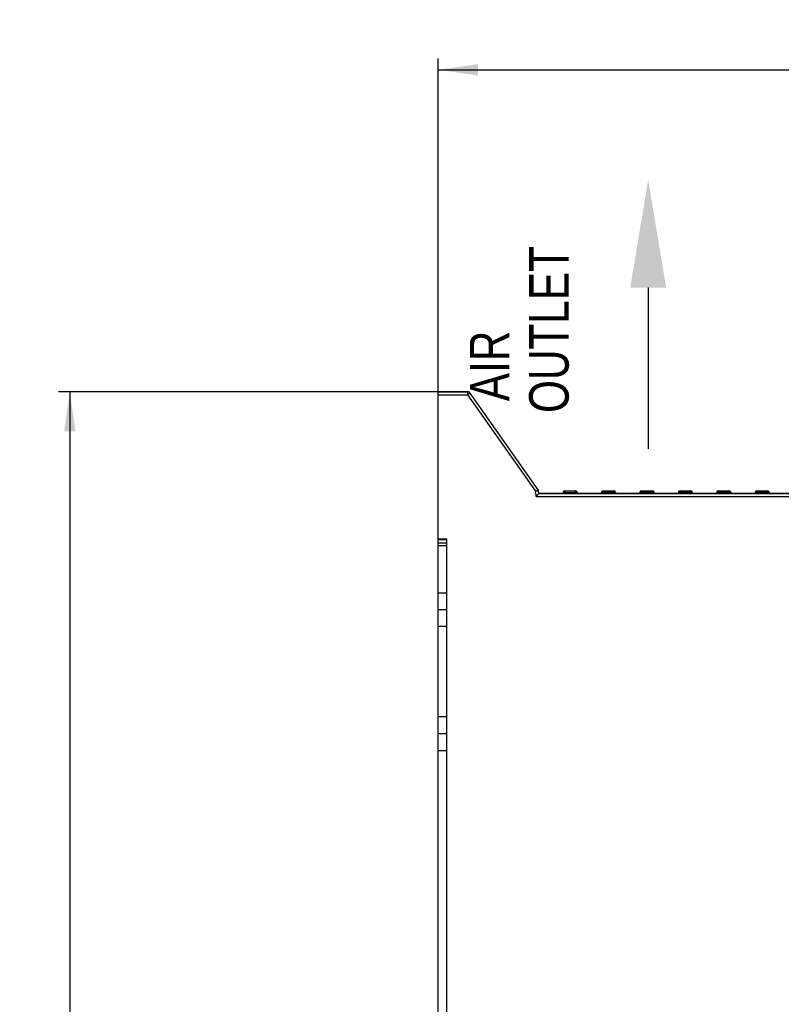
# Model space of a CAD drawing. Header units: millimetres. Extents: x 0 to 841, y 0 to 594.
# Tile 29 of 116: x 301 to 369, y 327 to 414. Entities that reach past the tile are written whole.
import ezdxf

# ---------------------------------------------------------------- set-up
doc = ezdxf.new("R2010")
doc.units = ezdxf.units.MM
doc.header["$LTSCALE"] = 46.255
doc.layers.get('0').update_dxf_attribs({"linetype": 'CONTINUOUS'})
for name, color, linetype in [('CURVES', 7, 'CONTINUOUS'), ('DRAFTS', 7, 'CONTINUOUS'), ('ROUNDS', 7, 'CONTINUOUS')]:
    doc.layers.add(name, color=color, linetype=linetype)
doc.styles.get("Standard").update_dxf_attribs({"font": 'txt', "width": 0.8})
doc.dimstyles.new('DIMSTYLE_3', dxfattribs={"dimtxt": 3.5, "dimasz": 3.5, "dimexe": 0.18, "dimexo": 0.0625, "dimgap": 0.09, "dimtad": 1, "dimlfac": 2, "dimdsep": 46, "dimtxsty": 'STANDARD', "dimblk": '_FILLED', "dimblk1": '_FILLED', "dimblk2": '_FILLED', "dimcen": 0.09, "dimclrt": 5, "dimadec": 0, "dimazin": 0, "dimtfac": 1, "dimtofl": 0, "dimtmove": 0, "dimatfit": 3, "dimldrblk": '_FILLED', "dimfxl": 1, "dimtolj": 1, "dimarcsym": 0})

# ---------------------------------------------------------------- blocks, each defined once
blk = doc.blocks.new('_FILLED')
at = {"color": 0, "linetype": 'BYBLOCK'}
blk.add_solid([(0, 0), (-1, 0.143), (-1, -0.143)], dxfattribs=at)
blk = doc.blocks.new('*D2')
at = {"color": 2, "linetype": 'CONTINUOUS'}
for p, q in [((338.505, 381.224), (338.505, 410.981)), ((422.505, 372.205), (422.505, 410.981)), ((338.505, 409.981), (380.505, 409.981)), ((422.505, 409.981), (380.505, 409.981))]:
    blk.add_line(p, q, dxfattribs=at)
at = {"color": 2, "linetype": 'CONTINUOUS', "xscale": 3.5, "yscale": 3.5, "zscale": 3.5, "rotation": 180}
blk.add_blockref('_FILLED', (338.505, 409.981), dxfattribs=at)
at = {"color": 2, "linetype": 'CONTINUOUS', "xscale": 3.5, "yscale": 3.5, "zscale": 3.5}
blk.add_blockref('_FILLED', (422.505, 409.981), dxfattribs=at)
at = {"color": 5, "linetype": 'CONTINUOUS', "insert": (380.505, 414.356), "char_height": 3.5, "width": 8.4, "attachment_point": 2, "line_spacing_factor": 0.9}
blk.add_mtext('168', dxfattribs=at)
blk = doc.blocks.new('*D7')
at = {"color": 2, "linetype": 'CONTINUOUS'}
for p, q in [((338.505, 381.474), (304.868, 381.474)), ((305.868, 381.474), (305.868, 313.263)), ((305.868, 245.052), (305.868, 313.263)), ((367.315, 245.052), (304.868, 245.052))]:
    blk.add_line(p, q, dxfattribs=at)
at = {"color": 2, "linetype": 'CONTINUOUS', "xscale": 3.5, "yscale": 3.5, "zscale": 3.5}
for p, rotation in [((305.868, 381.474), 90), ((305.868, 245.052), 270)]:
    blk.add_blockref('_FILLED', p, dxfattribs=dict(at, rotation=rotation))
at = {"color": 5, "linetype": 'CONTINUOUS', "insert": (301.493, 313.263), "char_height": 3.5, "width": 16.8, "attachment_point": 2, "rotation": 90, "line_spacing_factor": 0.9}
blk.add_mtext('272.85', dxfattribs=at)
blk = doc.blocks.new('SYMBOL_3_BL1', base_point=(357.087, 388.324))
at = {"color": 7, "linetype": 'CONTINUOUS'}
blk.add_line((357.087, 390.706), (357.087, 376.418), dxfattribs=at)
blk.add_solid([(358.674, 390.706), (357.087, 400.231), (355.499, 390.706)], dxfattribs=at)

msp = doc.modelspace()

# ---------------------------------------------------------------- linework, layer by layer
at = {"color": 7, "linetype": 'CONTINUOUS'}
for p, q in [((338.5052, 351.1993), (338.5052, 362.1993)), ((339.2552, 360.6993), (338.5052, 360.6993)), ((339.2552, 352.6993), (338.5052, 352.6993))]:
    msp.add_line(p, q, dxfattribs=at)
at = {"layer": 'CURVES', "color": 40, "linetype": 'CONTINUOUS'}
for p, q in [((341.1253, 381.4743), (338.5052, 381.4743)), ((347.357, 372.7928), (341.3298, 381.368)), ((347.4052, 372.4743), (347.3837, 372.7196)), ((406.7077, 372.4743), (347.4052, 372.4743))]:
    msp.add_line(p, q, dxfattribs=at)
for centre, radius, start, end in [((341.1149, 381.2062), 0.2692, 68.673702, 72.487537), ((341.1118, 381.1983), 0.2777, 61.135428, 68.665976), ((341.1124, 381.1992), 0.2766, 56.427313, 61.149487), ((341.1165, 381.2054), 0.2692, 52.614203, 56.428038), ((347.2296, 372.7049), 0.1549, 14.876257, 24.563746)]:
    msp.add_arc(centre, radius, start, end, dxfattribs=at)
for points in [[(341.1959, 381.4629), (341.1726, 381.4703), (341.1487, 381.4743), (341.1253, 381.4743)], [(341.3298, 381.368), (341.3164, 381.3871), (341.2993, 381.4044), (341.2799, 381.4193)], [(347.3705, 372.7692), (347.3667, 372.7775), (347.3622, 372.7855), (347.357, 372.7928)], [(347.3837, 372.7196), (347.383, 372.728), (347.3815, 372.7364), (347.3793, 372.7446)]]:
    msp.add_open_spline(points, degree=3, dxfattribs=at)
at = {"layer": 'DRAFTS', "color": 7, "linetype": 'CONTINUOUS'}
msp.add_line((338.5052, 368.5005), (339.2552, 368.4743), dxfattribs=at)
at = {"layer": 'ROUNDS', "color": 7, "linetype": 'CONTINUOUS'}
for p, q in [((338.5052, 362.1993), (338.5052, 381.4743)), ((338.5052, 381.4743), (341.1253, 381.4743)), ((347.357, 372.7928), (341.3298, 381.368)), ((347.1761, 372.2243), (347.4052, 372.4743)), ((347.4052, 372.4743), (347.3837, 372.7196)), ((347.4052, 372.4743), (413.2552, 372.4743)), ((349.5651, 372.5873), (349.5552, 372.4743)), ((349.7145, 372.7243), (350.6458, 372.7243)), ((350.7953, 372.5873), (350.8052, 372.4743)), ((352.9651, 372.5873), (352.9552, 372.4743)), ((353.1145, 372.7243), (354.0458, 372.7243)), ((354.1953, 372.5873), (354.2052, 372.4743)), ((356.3651, 372.5873), (356.3552, 372.4743)), ((356.5145, 372.7243), (357.4458, 372.7243)), ((357.5953, 372.5873), (357.6052, 372.4743)), ((359.7651, 372.5873), (359.7552, 372.4743)), ((359.9145, 372.7243), (360.8458, 372.7243)), ((360.9953, 372.5873), (361.0052, 372.4743)), ((363.1651, 372.5873), (363.1552, 372.4743)), ((363.3145, 372.7243), (364.2458, 372.7243)), ((364.3953, 372.5873), (364.4052, 372.4743)), ((366.5651, 372.5873), (366.5552, 372.4743)), ((366.7145, 372.7243), (367.6458, 372.7243)), ((367.7953, 372.5873), (367.8052, 372.4743)), ((338.5052, 368.1243), (339.2552, 368.1243)), ((339.2552, 289.5296), (339.2552, 368.4743)), ((338.5052, 362.1993), (339.2552, 362.1993)), ((338.5052, 284.1243), (338.5052, 351.1993)), ((339.2552, 351.1993), (338.5052, 351.1993))]:
    msp.add_line(p, q, dxfattribs=at)
at = {"layer": 'ROUNDS', "color": 9, "linetype": 'CONTINUOUS'}
for p, q in [((338.5052, 381.2243), (341.1253, 381.2243)), ((341.1253, 381.2243), (341.1253, 381.4743)), ((341.3298, 381.368), (341.1253, 381.2243)), ((347.137, 372.6711), (341.1253, 381.2243)), ((347.2782, 372.7492), (347.137, 372.6711)), ((347.1761, 372.2243), (347.137, 372.6711)), ((347.1761, 372.2243), (406.9763, 372.2243)), ((347.3837, 372.7196), (347.1864, 372.6808)), ((347.357, 372.7928), (347.2782, 372.7492)), ((349.7145, 372.5743), (349.5651, 372.5873)), ((349.7145, 372.5743), (349.7057, 372.4743)), ((349.7145, 372.7243), (349.7145, 372.5743)), ((349.7145, 372.5743), (350.6458, 372.5743)), ((350.6458, 372.5743), (350.6458, 372.7243)), ((350.7953, 372.5873), (350.6458, 372.5743)), ((350.6458, 372.5743), (350.6546, 372.4743)), ((353.1145, 372.5873), (353.1046, 372.4743)), ((353.1145, 372.7243), (353.1145, 372.5873)), ((353.1145, 372.5873), (354.0458, 372.5873)), ((354.0458, 372.5873), (354.0458, 372.7243)), ((354.0458, 372.5873), (354.0557, 372.4743)), ((356.5145, 372.5873), (356.5046, 372.4743)), ((356.5145, 372.7243), (356.5145, 372.5873)), ((356.5145, 372.5873), (357.4458, 372.5873)), ((357.4458, 372.5873), (357.4458, 372.7243)), ((357.4458, 372.5873), (357.4557, 372.4743)), ((359.9145, 372.5873), (359.9046, 372.4743)), ((359.9145, 372.7243), (359.9145, 372.5873)), ((359.9145, 372.5873), (360.8458, 372.5873)), ((360.8458, 372.5873), (360.8458, 372.7243)), ((360.8458, 372.5873), (360.8557, 372.4743)), ((363.3145, 372.5873), (363.3046, 372.4743)), ((363.3145, 372.7243), (363.3145, 372.5873)), ((363.3145, 372.5873), (364.2458, 372.5873)), ((364.2458, 372.5873), (364.2458, 372.7243)), ((364.2458, 372.5873), (364.2557, 372.4743)), ((366.7145, 372.5873), (366.7046, 372.4743)), ((366.7145, 372.7243), (366.7145, 372.5873)), ((366.7145, 372.5873), (367.6458, 372.5873)), ((367.6458, 372.5873), (367.6458, 372.7243)), ((367.6458, 372.5873), (367.6557, 372.4743)), ((339.2552, 368.3743), (338.5052, 368.3743)), ((338.5052, 367.8743), (339.2552, 367.8743)), ((338.5052, 363.6993), (339.2552, 363.6993)), ((339.2552, 349.6993), (338.5052, 349.6993))]:
    msp.add_line(p, q, dxfattribs=at)
at = {"layer": 'ROUNDS', "color": 7, "linetype": 'CONTINUOUS'}
for centre, radius, start, end in [((341.1253, 381.2243), 0.25, 35.10174, 90), ((347.2343, 372.7066), 0.15, 5.00001, 35.10173), ((349.7145, 372.5743), 0.15, 90, 175), ((350.6458, 372.5743), 0.15, 5, 90), ((353.1145, 372.5743), 0.15, 90, 175), ((354.0458, 372.5743), 0.15, 5, 90), ((356.5145, 372.5743), 0.15, 90, 175), ((357.4458, 372.5743), 0.15, 5, 90), ((359.9145, 372.5743), 0.15, 90, 175), ((360.8458, 372.5743), 0.15, 5, 90), ((363.3145, 372.5743), 0.15, 90, 175), ((364.2458, 372.5743), 0.15, 5, 90), ((366.7145, 372.5743), 0.15, 90, 175), ((367.6458, 372.5743), 0.15, 5, 90)]:
    msp.add_arc(centre, radius, start, end, dxfattribs=at)
at = {"layer": 'ROUNDS', "color": 9, "linetype": 'CONTINUOUS'}
msp.add_arc((350.9666, 353.3538), 19.6932, 101.067017, 101.213421, dxfattribs=at)
for points, knots in [([(352.9858, 372.5921), (352.9807, 372.5918), (352.975, 372.591), (352.9652, 372.5894), (352.9651, 372.5873)], [0, 0, 0, 0, 0.7132649, 1, 1, 1, 1]), ([(353.1145, 372.5873), (353.1018, 372.5884), (353.059, 372.5915), (353.0159, 372.594), (352.9858, 372.5921)], [0, 0, 0, 0, 0.2972578, 1, 1, 1, 1]), ([(354.1953, 372.5873), (354.1947, 372.5943), (354.156, 372.589), (354.1384, 372.5927), (354.1202, 372.5921)], [0, 0, 0, 0, 0.2770021, 1, 1, 1, 1]), ([(356.3858, 372.5921), (356.3807, 372.5918), (356.375, 372.591), (356.3652, 372.5894), (356.3651, 372.5873)], [0, 0, 0, 0, 0.7132649, 1, 1, 1, 1]), ([(356.5145, 372.5873), (356.5018, 372.5884), (356.459, 372.5915), (356.4159, 372.594), (356.3858, 372.5921)], [0, 0, 0, 0, 0.2972578, 1, 1, 1, 1]), ([(357.5953, 372.5873), (357.5947, 372.5943), (357.556, 372.589), (357.5384, 372.5927), (357.5202, 372.5921)], [0, 0, 0, 0, 0.2770021, 1, 1, 1, 1]), ([(359.7858, 372.5921), (359.7807, 372.5918), (359.775, 372.591), (359.7652, 372.5894), (359.7651, 372.5873)], [0, 0, 0, 0, 0.7132649, 1, 1, 1, 1]), ([(359.9145, 372.5873), (359.9018, 372.5884), (359.859, 372.5915), (359.8159, 372.594), (359.7858, 372.5921)], [0, 0, 0, 0, 0.2972578, 1, 1, 1, 1]), ([(360.9953, 372.5873), (360.9947, 372.5943), (360.956, 372.589), (360.9384, 372.5927), (360.9202, 372.5921)], [0, 0, 0, 0, 0.2770021, 1, 1, 1, 1]), ([(363.1858, 372.5921), (363.1807, 372.5918), (363.175, 372.591), (363.1652, 372.5894), (363.1651, 372.5873)], [0, 0, 0, 0, 0.7132649, 1, 1, 1, 1]), ([(363.3145, 372.5873), (363.3018, 372.5884), (363.259, 372.5915), (363.2159, 372.594), (363.1858, 372.5921)], [0, 0, 0, 0, 0.2972578, 1, 1, 1, 1]), ([(364.3953, 372.5873), (364.3947, 372.5942), (364.3564, 372.5891), (364.3389, 372.5927), (364.3208, 372.5921)], [0, 0, 0, 0, 0.2767592, 1, 1, 1, 1]), ([(366.7145, 372.5873), (366.6956, 372.589), (366.6614, 372.5911), (366.6123, 372.5939), (366.5874, 372.5909), (366.5654, 372.5914), (366.5651, 372.5873)], [0, 0, 0, 0, 0.3792477, 0.7016599, 0.9176735, 1, 1, 1, 1]), ([(367.7953, 372.5873), (367.7947, 372.5942), (367.7564, 372.5891), (367.7389, 372.5927), (367.7208, 372.5921)], [0, 0, 0, 0, 0.2767592, 1, 1, 1, 1])]:
    msp.add_open_spline(points, degree=3, knots=knots, dxfattribs=at)
for points in [[(354.1202, 372.5921), (354.0954, 372.5911), (354.0706, 372.5895), (354.0458, 372.5873)], [(357.5202, 372.5921), (357.4954, 372.5911), (357.4706, 372.5895), (357.4458, 372.5873)], [(360.9202, 372.5921), (360.8954, 372.5911), (360.8706, 372.5895), (360.8458, 372.5873)], [(364.3208, 372.5921), (364.2958, 372.5912), (364.2708, 372.5895), (364.2458, 372.5873)], [(367.7208, 372.5921), (367.6958, 372.5912), (367.6708, 372.5895), (367.6458, 372.5873)]]:
    msp.add_open_spline(points, degree=3, dxfattribs=at)

# ---------------------------------------------------------------- block references
at = {"color": 2, "linetype": 'CONTINUOUS'}
msp.add_blockref('SYMBOL_3_BL1', (357.087, 388.3244), dxfattribs=at)

# ---------------------------------------------------------------- texts
at = {"color": 5, "linetype": 'CONTINUOUS', "insert": (341.2972, 378.5669), "char_height": 3.5, "width": 19.6, "attachment_point": 1, "rotation": 90, "line_spacing_factor": 0.9}
msp.add_mtext('  AIR\\P OUTLET\\P ', dxfattribs=at)

# ---------------------------------------------------------------- dimensions: what is measured, and where the dimension line sits
at = {"color": 2, "linetype": 'CONTINUOUS'}
dim = msp.add_linear_dim(base=(422.5052, 409.9809), p1=(338.5052, 381.2243), p2=(422.5052, 372.2052), dimstyle='DIMSTYLE_3', dxfattribs=at)
dim.commit()
dim.dimension.update_dxf_attribs({"geometry": '*D2', "text_midpoint": (376.3052, 412.6059), "dimtype": 160})
dim = msp.add_linear_dim(base=(305.8675, 245.0517), p1=(338.5052, 381.4743), p2=(367.3155, 245.0517), angle=270, dimstyle='DIMSTYLE_3', dxfattribs=at)
dim.commit()
dim.dimension.update_dxf_attribs({"geometry": '*D7', "text_midpoint": (307.0063, 305.7534), "dimtype": 160})

doc.saveas('drawing.dxf')
